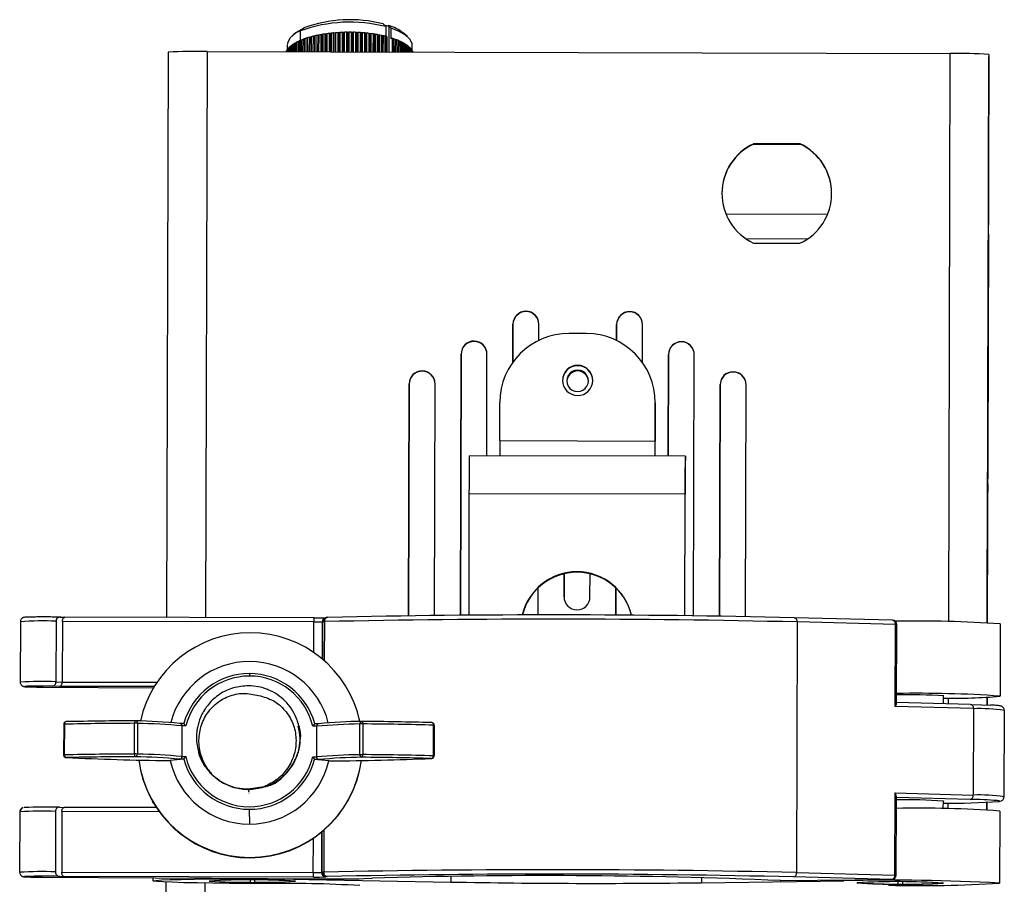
# Model space of a CAD drawing. Header units: millimetres. Extents: x -134 to 67, y -319 to 41.
# Tile 8 of 8: x -97 to 17, y -59 to 41. Entities that reach past the tile are written whole.
import ezdxf

# ---------------------------------------------------------------- set-up
doc = ezdxf.new("R2010")
doc.units = ezdxf.units.MM

msp = doc.modelspace()

# ---------------------------------------------------------------- linework, layer by layer
at = {"color": 7, "linetype": 'Continuous', "lineweight": 25}
for p, q in [((-55.18, 40.22), (-55.1, 40.13)), ((-55.1, 40.13), (-54.87, 39.9)), ((-55.1, 40.12), (-54.47, 39.94)), ((-54.87, 39.9), (-54.87, 38.74)), ((-54.66, 39.99), (-54.55, 40.04)), ((-54.48, 36.97), (-54.47, 39.94)), ((-54.47, 39.94), (-54.46, 39.94)), ((-54.46, 39.94), (-54.46, 39.94)), ((-65.27, 39.2), (-65.73, 38.8)), ((-64.34, 39.76), (-64.74, 39.41)), ((-64.74, 38.29), (-64.74, 39.41)), ((-63.27, 36.99), (-63.26, 38.79)), ((-63.12, 38.78), (-63.26, 38.79)), ((-63.09, 38.83), (-63.12, 38.78)), ((-63.12, 38.78), (-63.12, 36.99)), ((-63.09, 38.83), (-63.1, 36.99)), ((-62.83, 36.99), (-62.82, 38.89)), ((-62.68, 38.88), (-62.82, 38.89)), ((-62.68, 38.88), (-62.69, 36.99)), ((-62.64, 38.93), (-62.68, 38.88)), ((-62.64, 38.93), (-62.65, 36.99)), ((-62.37, 36.99), (-62.37, 38.98)), ((-62.23, 38.96), (-62.37, 38.98)), ((-62.18, 39.01), (-62.23, 38.96)), ((-62.23, 38.96), (-62.23, 36.99)), ((-62.18, 39.01), (-62.18, 36.99)), ((-61.9, 36.99), (-61.89, 39.06)), ((-61.76, 39.04), (-61.89, 39.06)), ((-61.7, 39.08), (-61.76, 39.04)), ((-61.76, 39.04), (-61.76, 36.99)), ((-61.7, 39.08), (-61.7, 36.99)), ((-61.41, 36.98), (-61.41, 39.12)), ((-61.27, 39.1), (-61.41, 39.12)), ((-61.27, 39.1), (-61.28, 36.98)), ((-61.21, 39.14), (-61.27, 39.1)), ((-61.21, 39.14), (-61.21, 36.98)), ((-60.91, 36.98), (-60.91, 39.17)), ((-60.78, 39.15), (-60.91, 39.17)), ((-60.78, 39.15), (-60.79, 36.98)), ((-60.7, 39.19), (-60.78, 39.15)), ((-60.7, 39.19), (-60.71, 36.98)), ((-60.4, 36.98), (-60.4, 39.21)), ((-60.28, 39.18), (-60.4, 39.21)), ((-60.19, 39.23), (-60.28, 39.18)), ((-60.28, 39.18), (-60.28, 36.98)), ((-60.19, 39.23), (-60.2, 36.98)), ((-59.89, 36.98), (-59.88, 39.24)), ((-59.77, 39.2), (-59.88, 39.24)), ((-59.77, 39.2), (-59.78, 36.98)), ((-59.68, 39.25), (-59.77, 39.2)), ((-59.68, 39.25), (-59.68, 36.98)), ((-59.37, 36.98), (-59.37, 39.25)), ((-59.26, 39.21), (-59.37, 39.25)), ((-59.16, 39.25), (-59.26, 39.21)), ((-59.26, 39.21), (-59.26, 36.98)), ((-59.16, 39.25), (-59.16, 36.98)), ((-58.85, 36.98), (-58.85, 39.25)), ((-58.75, 39.21), (-58.85, 39.25)), ((-58.64, 39.25), (-58.75, 39.21)), ((-58.75, 39.21), (-58.75, 36.98)), ((-58.64, 39.25), (-58.64, 36.98)), ((-58.33, 36.98), (-58.33, 39.24)), ((-58.23, 39.2), (-58.33, 39.24)), ((-58.23, 39.2), (-58.24, 36.98)), ((-58.12, 39.23), (-58.23, 39.2)), ((-58.12, 39.23), (-58.13, 36.98)), ((-57.82, 36.97), (-57.81, 39.21)), ((-57.73, 39.17), (-57.81, 39.21)), ((-57.61, 39.2), (-57.73, 39.17)), ((-57.73, 39.17), (-57.73, 36.97)), ((-57.61, 39.2), (-57.61, 36.97)), ((-57.31, 36.97), (-57.3, 39.17)), ((-57.23, 39.13), (-57.3, 39.17)), ((-57.1, 39.15), (-57.23, 39.13)), ((-57.23, 39.13), (-57.23, 36.97)), ((-57.1, 39.15), (-57.11, 36.97)), ((-56.81, 36.97), (-56.8, 39.12)), ((-56.74, 39.07), (-56.8, 39.12)), ((-56.6, 39.1), (-56.74, 39.07)), ((-56.74, 39.07), (-56.74, 36.97)), ((-56.6, 39.1), (-56.61, 36.97)), ((-56.32, 36.97), (-56.31, 39.06)), ((-56.26, 39.01), (-56.31, 39.06)), ((-56.12, 39.03), (-56.26, 39.01)), ((-56.26, 39.01), (-56.26, 36.97)), ((-56.12, 39.03), (-56.12, 36.97)), ((-55.84, 36.97), (-55.84, 38.98)), ((-55.79, 38.93), (-55.84, 38.98)), ((-55.65, 38.94), (-55.79, 38.93)), ((-55.79, 38.93), (-55.79, 36.97)), ((-55.65, 38.94), (-55.65, 36.97)), ((-55.38, 36.97), (-55.38, 38.89)), ((-55.34, 38.84), (-55.38, 38.89)), ((-55.19, 38.85), (-55.34, 38.84)), ((-55.34, 38.84), (-55.34, 36.97)), ((-55.19, 38.85), (-55.2, 36.97)), ((-54.94, 36.97), (-54.93, 38.79)), ((-54.91, 38.74), (-54.93, 38.79)), ((-54.25, 38.5), (-54.24, 39.71)), ((-52.38, 38.77), (-52.84, 39.16)), ((-66.31, 37.77), (-66.31, 37.19)), ((-65.8, 37.66), (-65.89, 37.65)), ((-65.89, 37), (-65.89, 37.65)), ((-65.8, 37.72), (-65.8, 37)), ((-65.56, 37.83), (-65.66, 37.82)), ((-65.66, 37), (-65.66, 37.82)), ((-65.56, 37.88), (-65.56, 37)), ((-65.41, 37), (-65.4, 37.98)), ((-65.29, 37.99), (-65.4, 37.98)), ((-65.29, 38.05), (-65.29, 37)), ((-64.99, 38.15), (-65.12, 38.14)), ((-65.12, 36.99), (-65.12, 38.14)), ((-64.99, 38.2), (-64.99, 36.99)), ((-64.8, 36.99), (-64.8, 38.29)), ((-64.66, 38.29), (-64.8, 38.29)), ((-64.66, 38.35), (-64.67, 36.99)), ((-64.46, 36.99), (-64.45, 38.43)), ((-64.31, 38.43), (-64.45, 38.43)), ((-64.31, 38.48), (-64.31, 36.99)), ((-64.08, 36.99), (-64.08, 38.56)), ((-63.93, 38.56), (-64.08, 38.56)), ((-63.93, 38.56), (-63.94, 36.99)), ((-63.92, 38.61), (-63.93, 36.99)), ((-63.92, 38.61), (-63.93, 38.56)), ((-63.69, 36.99), (-63.68, 38.68)), ((-63.54, 38.67), (-63.68, 38.68)), ((-63.52, 38.73), (-63.54, 38.67)), ((-63.54, 38.67), (-63.54, 36.99)), ((-63.52, 38.73), (-63.52, 36.99)), ((-54.91, 38.74), (-54.91, 36.97)), ((-54.76, 38.74), (-54.91, 38.74)), ((-54.76, 38.74), (-54.77, 36.97)), ((-54.75, 38.74), (-54.76, 38.74)), ((-54.75, 36.97), (-54.75, 38.74)), ((-54.12, 38.56), (-54.25, 38.5)), ((-54.12, 38.56), (-54.13, 36.96)), ((-54.11, 38.56), (-54.12, 38.56)), ((-54.11, 36.96), (-54.11, 38.56)), ((-54.1, 38.5), (-54.11, 38.56)), ((-54.1, 38.5), (-54.11, 36.96)), ((-53.96, 38.5), (-54.1, 38.5)), ((-53.96, 38.5), (-53.96, 36.96)), ((-53.74, 36.96), (-53.73, 38.42)), ((-53.59, 38.37), (-53.73, 38.37)), ((-53.59, 38.37), (-53.59, 36.96)), ((-53.39, 36.96), (-53.38, 38.28)), ((-53.25, 38.22), (-53.38, 38.23)), ((-53.25, 38.22), (-53.25, 36.96)), ((-53.06, 36.96), (-53.06, 38.13)), ((-52.94, 38.07), (-53.06, 38.08)), ((-52.94, 38.07), (-52.94, 36.96)), ((-52.77, 36.96), (-52.77, 37.98)), ((-52.66, 37.91), (-52.77, 37.92)), ((-52.66, 37.91), (-52.66, 36.96)), ((-52.51, 36.96), (-52.51, 37.81)), ((-52.41, 37.75), (-52.51, 37.76)), ((-52.41, 37.75), (-52.41, 36.96)), ((-52.28, 36.96), (-52.28, 37.64)), ((-51.81, 37.15), (-51.81, 37.73)), ((-80.07, 36.93), (-80.25, -28.46)), ((-75.57, 37.02), (-75.75, -28.47)), ((-75.57, 37.02), (10.43, 36.79)), ((-66.42, 37), (-66.42, 37)), ((-66.32, 37.12), (-66.36, 37.11)), ((-66.36, 37), (-66.36, 37.11)), ((-66.32, 37.18), (-66.32, 37)), ((-66.18, 37.3), (-66.24, 37.29)), ((-66.24, 37), (-66.24, 37.29)), ((-66.18, 37.37), (-66.18, 37)), ((-66.01, 37.48), (-66.08, 37.47)), ((-66.08, 37), (-66.08, 37.47)), ((-66.01, 37.54), (-66.01, 37)), ((-52.19, 37.57), (-52.28, 37.58)), ((-52.19, 37.57), (-52.19, 36.96)), ((-52.08, 36.96), (-52.08, 37.47)), ((-52.01, 37.4), (-52.08, 37.41)), ((-52.01, 37.4), (-52.01, 36.96)), ((-51.92, 36.96), (-51.91, 37.29)), ((-51.86, 37.21), (-51.92, 37.23)), ((-51.86, 37.21), (-51.86, 36.96)), ((-51.79, 36.96), (-51.79, 37.1)), ((-51.74, 37.03), (-51.79, 37.04)), ((-51.74, 37.03), (-51.74, 36.96)), ((10.43, 36.79), (10.25, -28.96)), ((14.93, 36.67), (14.75, -29.07)), ((14.93, 36.67), (14.93, 36.39)), ((14.89, 19.56), (14.93, 35.84)), ((14.93, 35.84), (14.93, 36.24)), ((-6.9, 26.34), (-12.29, 26.35)), ((-12.29, 26.32), (-12.29, 26.35)), ((-12.29, 26.32), (-6.9, 26.3)), ((-6.9, 26.3), (-6.9, 26.34)), ((-15.51, 18.25), (-3.72, 18.22)), ((-13.23, 15.38), (-6.02, 15.36)), ((-12.32, 14.86), (-6.93, 14.84)), ((14.88, 15.27), (14.75, -29.07)), ((14.81, -8.45), (14.87, 14.36)), ((14.87, 14.29), (14.81, -8.52)), ((14.86, 8.19), (14.87, 14.43)), ((14.87, 14.36), (14.86, 8.12)), ((-38.65, 6.93), (-38.65, 6.97)), ((-26.65, 6.9), (-26.65, 6.93)), ((-40.15, 5.47), (-40.16, 1.08)), ((-40.16, 1.08), (-40.15, 5.44)), ((-40.15, 5.44), (-40.15, 5.47)), ((-37.16, 3.6), (-37.15, 5.46)), ((-37.15, 5.43), (-37.15, 5.46)), ((-28.15, 5.44), (-28.16, 3.58)), ((-28.16, 3.58), (-28.15, 5.4)), ((-28.15, 5.4), (-28.15, 5.44)), ((-25.16, 1.04), (-25.15, 5.43)), ((-25.15, 5.39), (-25.15, 5.43)), ((-44.66, 3.48), (-44.66, 3.52)), ((-31.66, 4.4), (-33.66, 4.4)), ((-20.66, 3.42), (-20.66, 3.45)), ((-46.16, 2.02), (-46.24, -28.2)), ((-46.24, -28.2), (-46.16, 1.99)), ((-46.16, 1.99), (-46.16, 2.02)), ((-43.19, -9.75), (-43.16, 2.02)), ((-43.16, 1.98), (-43.16, 2.02)), ((-22.16, 1.96), (-22.19, -9.81)), ((-22.19, -9.81), (-22.16, 1.92)), ((-22.16, 1.92), (-22.16, 1.96)), ((-19.24, -28.27), (-19.16, 1.95)), ((-19.16, 1.91), (-19.16, 1.95)), ((14.84, 2.12), (14.76, -24.87)), ((14.76, -25.08), (14.84, 1.91)), ((14.84, 1.84), (14.76, -25.15)), ((14.77, -24.8), (14.84, 2.19)), ((14.81, -8.73), (14.84, 1.77)), ((14.84, 1.7), (14.81, -8.8)), ((-50.67, 0.04), (-50.67, 0.07)), ((-32.67, 0.06), (-32.67, 0.17)), ((-14.67, -0.06), (-14.67, -0.03)), ((-52.17, -1.42), (-52.24, -28.26)), ((-52.24, -28.26), (-52.17, -1.46)), ((-52.17, -1.46), (-52.17, -1.42)), ((-49.24, -28.23), (-49.17, -1.43)), ((-49.17, -1.47), (-49.17, -1.43)), ((-16.17, -1.52), (-16.24, -28.31)), ((-16.24, -28.31), (-16.17, -1.56)), ((-16.17, -1.56), (-16.17, -1.52)), ((-13.24, -28.36), (-13.17, -1.53)), ((-13.17, -1.56), (-13.17, -1.53)), ((-41.69, -8), (-41.68, -3.58)), ((-23.68, -3.62), (-23.69, -8.05)), ((-23.69, -8.11), (-23.68, -3.68)), ((-23.68, -3.68), (-23.68, -3.62)), ((-41.69, -8), (-23.69, -8.05)), ((-20.19, -9.81), (-45.19, -9.74)), ((-20.2, -12.38), (-20.19, -9.88)), ((-20.19, -9.81), (-20.19, -9.88)), ((-20.2, -12.31), (-20.2, -12.38)), ((-45.24, -28.2), (-45.21, -14.14)), ((-20.21, -14.21), (-45.21, -14.14)), ((-20.24, -28.26), (-20.21, -14.21)), ((-20.24, -28.26), (-20.21, -14.26)), ((14.75, -29.07), (14.79, -14.45)), ((14.79, -14.52), (14.75, -29.07)), ((14.75, -29.07), (14.79, -14.73)), ((14.79, -14.8), (14.75, -29.07)), ((-34.23, -23.4), (-34.24, -26.07)), ((-34.24, -26.07), (-34.23, -23.4)), ((-31.24, -26.08), (-31.23, -23.41)), ((-37.24, -28.17), (-37.24, -25.02)), ((-28.24, -25.05), (-28.24, -28.19)), ((-28.24, -28.19), (-28.24, -25.05)), ((-92.56, -28.42), (-92.04, -28.44)), ((-63.18, -28.5), (-92.05, -28.44)), ((-61.79, -28.46), (-61.86, -28.48)), ((-7.59, -28.48), (-7.58, -28.48)), ((3.79, -28.78), (-7.58, -28.48)), ((-97.18, -28.95), (-97.2, -35.95)), ((-93.04, -28.9), (-93.06, -35.89)), ((-92.31, -28.93), (-92.33, -35.93)), ((-63.19, -28.98), (-92.31, -28.93)), ((-63.2, -32.52), (-63.19, -28.98)), ((-63.18, -28.5), (-63.18, -28.5)), ((-62.23, -28.97), (-62.24, -33.25)), ((-62.16, -28.95), (-62.23, -28.97)), ((-62.17, -33.31), (-62.16, -28.95)), ((-61.97, -28.93), (-61.99, -33.47)), ((-7.24, -28.98), (-7.32, -57.97)), ((4.13, -29.27), (-7.24, -28.98)), ((4.11, -38.77), (4.13, -29.27)), ((4.26, -38.43), (4.28, -29.28)), ((16.25, -29.21), (16.23, -37.56)), ((-92.62, -36.44), (-93.41, -36.4)), ((-93.06, -35.89), (-92.33, -35.93)), ((-81.68, -36.46), (-92.62, -36.44)), ((-92.33, -35.93), (-81.36, -35.95)), ((-94.55, -36.51), (-81.76, -36.59)), ((-94.54, -36.51), (-94.55, -36.51)), ((-94.54, -36.51), (-81.76, -36.59)), ((-81.77, -36.59), (-81.77, -36.6)), ((9.66, -37.52), (9.66, -38.43)), ((9.66, -37.56), (9.73, -37.54)), ((12.82, -38.51), (4.26, -38.29)), ((10.23, -37.78), (10.23, -38.44)), ((14.73, -37.69), (14.73, -38.57)), ((14.73, -38.57), (14.73, -37.69)), ((14.73, -37.69), (14.73, -38.57)), ((14.73, -38.57), (14.73, -37.69)), ((14.73, -37.69), (14.73, -38.57)), ((14.73, -37.69), (14.73, -38.57)), ((14.73, -38.57), (14.73, -37.69)), ((14.73, -37.69), (14.73, -38.57)), ((14.73, -38.57), (14.73, -37.69)), ((14.73, -37.69), (14.73, -38.57)), ((13.16, -39), (4.11, -38.77)), ((13.16, -39), (13.13, -49)), ((16.7, -49.21), (16.73, -39.21)), ((-92.16, -40.81), (-92.17, -44.36)), ((-92.08, -40.8), (-92.09, -44.35)), ((-83.96, -44.26), (-83.95, -40.71)), ((-83.62, -40.71), (-83.63, -44.26)), ((-78.27, -40.71), (-78.73, -40.71)), ((-78.48, -41), (-78.49, -44.55)), ((-78.03, -41), (-78.48, -41)), ((-64.94, -40.99), (-64.95, -40.99)), ((-64.93, -41.03), (-64.94, -41.03)), ((-62.58, -40.75), (-63.09, -40.75)), ((-57.92, -40.29), (-57.93, -40.24)), ((-57.87, -40.49), (-57.92, -40.29)), ((-57.88, -44.33), (-57.87, -40.78)), ((-57.64, -40.48), (-57.63, -40.48)), ((-57.54, -40.78), (-57.55, -44.32)), ((-49.36, -44.46), (-49.35, -40.92)), ((-49.27, -40.92), (-49.28, -44.47)), ((-64.92, -41.07), (-64.93, -41.07)), ((-64.92, -41.11), (-64.92, -41.11)), ((-64.91, -41.15), (-64.91, -41.15)), ((-64.9, -41.19), (-64.9, -41.18)), ((-64.89, -41.23), (-64.89, -41.22)), ((-64.88, -41.27), (-64.88, -41.26)), ((-64.87, -41.31), (-64.87, -41.3)), ((-64.86, -41.35), (-64.86, -41.34)), ((-64.85, -41.39), (-64.85, -41.38)), ((-62.88, -41.04), (-63.33, -41.04)), ((-62.88, -41.04), (-62.89, -44.59)), ((-76.63, -43.72), (-76.63, -43.72)), ((-76.62, -43.76), (-76.62, -43.76)), ((-76.61, -43.8), (-76.61, -43.8)), ((-76.6, -43.84), (-76.6, -43.84)), ((-76.59, -43.88), (-76.59, -43.88)), ((-76.58, -43.92), (-76.58, -43.92)), ((-76.57, -43.95), (-76.57, -43.96)), ((-76.57, -43.99), (-76.56, -44)), ((-76.56, -44.03), (-76.55, -44.04)), ((-76.55, -44.07), (-76.54, -44.08)), ((-76.54, -44.11), (-76.54, -44.12)), ((-76.53, -44.15), (-76.53, -44.16)), ((-76.51, -43.74), (-76.34, -44.64)), ((-91.89, -44.66), (-91.87, -44.66)), ((-80.07, -45.01), (-79.84, -45.01)), ((-80.07, -45.01), (-79.84, -45.01)), ((-80.07, -45.01), (-80.07, -45.01)), ((-78.28, -44.86), (-79.83, -45.01)), ((-78.28, -44.86), (-78.74, -44.85)), ((-78.49, -44.55), (-78.04, -44.55)), ((-63.34, -44.59), (-62.89, -44.59)), ((-62.64, -44.9), (-63.1, -44.89)), ((-61.47, -45.05), (-63.1, -44.89)), ((-61.46, -45.06), (-61.24, -45.06)), ((-61.46, -45.06), (-61.24, -45.06)), ((-61.24, -45.06), (-61.24, -45.06)), ((-49.58, -44.77), (-49.56, -44.77)), ((-83.24, -46.2), (-83.23, -46.25)), ((-70.98, -48.34), (-70.8, -48.37)), ((-68.97, -48.05), (-70.81, -48.34)), ((-70.81, -48.34), (-70.81, -48.34)), ((-70.8, -48.37), (-70.8, -48.38)), ((-70.79, -48.41), (-70.79, -48.42)), ((-70.78, -48.45), (-70.78, -48.46)), ((-70.77, -48.49), (-70.77, -48.5)), ((-70.76, -48.53), (-70.76, -48.54)), ((-70.75, -48.57), (-70.75, -48.58)), ((-70.74, -48.61), (-70.74, -48.62)), ((-70.72, -48.69), (-70.72, -48.7)), ((-70.72, -48.73), (-70.71, -48.74)), ((-70.71, -48.77), (-70.7, -48.78)), ((4.05, -58.26), (4.08, -48.76)), ((4.08, -48.76), (13.13, -49)), ((4.2, -58.27), (4.23, -49.12)), ((12.78, -49.5), (4.23, -49.28)), ((9.63, -49.67), (9.62, -50.59)), ((9.63, -49.71), (9.68, -49.7)), ((9.68, -49.68), (9.68, -49.7)), ((10.2, -49.92), (10.19, -50.6)), ((14.7, -49.83), (14.69, -50.72)), ((14.7, -49.83), (14.69, -50.72)), ((14.69, -50.72), (14.7, -49.83)), ((14.7, -49.83), (14.69, -50.72)), ((14.69, -50.72), (14.7, -49.83)), ((14.7, -49.83), (14.69, -50.72)), ((14.69, -50.72), (14.7, -49.83)), ((14.7, -49.83), (14.69, -50.72)), ((14.69, -50.72), (14.7, -49.83)), ((14.7, -49.83), (14.69, -50.72)), ((-97.24, -50.94), (-97.26, -57.94)), ((-97.22, -50.94), (-97.24, -50.94)), ((-93.1, -50.89), (-93.12, -57.89)), ((-92.62, -50.41), (-92.1, -50.43)), ((-92.37, -50.92), (-92.39, -57.92)), ((-81.06, -50.94), (-92.37, -50.92)), ((-81.4, -50.45), (-92.11, -50.43)), ((-70.7, -50.65), (-70.67, -52.37)), ((16.19, -50.85), (16.17, -59.2)), ((-62.3, -53.29), (-62.31, -57.96)), ((-62.24, -57.94), (-62.23, -53.23)), ((-62.04, -53.07), (-62.05, -57.93)), ((-63.27, -57.98), (-63.26, -54.01)), ((-70.62, -56.22), (-70.61, -56.26)), ((-92.39, -57.92), (-63.27, -57.98)), ((-62.31, -57.96), (-62.24, -57.94)), ((-7.32, -57.97), (4.05, -58.26)), ((-94.61, -58.51), (-61.99, -58.7)), ((-94.61, -58.51), (-94.6, -58.51)), ((-94.6, -58.51), (-61.99, -58.7)), ((-92.64, -58.41), (-92.12, -58.43)), ((-63.26, -58.49), (-92.12, -58.43)), ((-81.83, -58.58), (-81.83, -58.93)), ((-80.33, -59.07), (-80.52, -128.02)), ((-75.83, -59.19), (-76.02, -127.93)), ((-75.26, -58.93), (-75.26, -58.95)), ((-70.59, -58.85), (-70.59, -59.08)), ((-70.59, -59.08), (-70.59, -59.08)), ((-70.07, -58.85), (-70.07, -59.08)), ((-70.07, -59.08), (-70.07, -59.08)), ((-65.4, -58.96), (-65.4, -58.98)), ((-63.78, -58.69), (-63.78, -58.76)), ((-63.78, -58.76), (-47.34, -59.07)), ((-61.99, -58.7), (-61.99, -58.7)), ((-61.74, -58.44), (-61.82, -58.46)), ((-57.39, -58.66), (-56.49, -58.62)), ((-57.37, -58.66), (-57.39, -58.66)), ((-57.37, -58.66), (-56.47, -58.62)), ((-56.47, -58.62), (-56.49, -58.62)), ((-47.34, -58.42), (-47.34, -59.07)), ((-18.32, -58.54), (-18.32, -59.15)), ((-18.32, -59.15), (-1.87, -58.93)), ((-9.23, -58.89), (-9.18, -58.9)), ((-9.18, -58.9), (3.7, -58.77)), ((-9.17, -58.9), (-9.18, -58.9)), ((-9.17, -58.9), (3.71, -58.77)), ((3.7, -58.77), (-7.68, -58.48)), ((-1.87, -58.82), (-1.87, -58.93)), ((-0.26, -59.14), (-0.26, -59.16)), ((3.71, -58.77), (3.7, -58.77)), ((4.41, -59.06), (4.41, -59.28)), ((4.93, -59.06), (4.93, -59.29)), ((9.6, -59.16), (9.6, -59.18)), ((4.41, -59.29), (4.41, -59.28)), ((4.93, -59.29), (4.93, -59.29))]:
    msp.add_line(p, q, dxfattribs=at)
at = {"color": 7, "linetype": 'Continuous', "lineweight": 25, "flags": 128}
for points in [[(-54.46, 39.94), (-54.51, 39.99), (-54.55, 40.04)], [(-54.24, 39.71), (-54.37, 39.84), (-54.46, 39.94)], [(-65.27, 39.2), (-65.2, 39.26), (-64.34, 39.76)], [(-51.81, 37.73), (-51.84, 37.96), (-52.09, 38.45), (-52.58, 38.92), (-53.31, 39.35), (-54.24, 39.71)], [(14.93, 36.24), (14.93, 36.27), (14.93, 36.3), (14.93, 36.33), (14.93, 36.35), (14.93, 36.36), (14.93, 36.38), (14.93, 36.39), (14.93, 36.39)], [(14.9, 25.38), (14.9, 25.55), (14.9, 26.07), (14.91, 26.89), (14.91, 27.91), (14.91, 29.01), (14.92, 30.04), (14.92, 30.9), (14.92, 31.47), (14.92, 31.68)], [(14.92, 31.68), (14.92, 31.52), (14.92, 30.99), (14.92, 30.17), (14.91, 29.15), (14.91, 28.06), (14.91, 27.02), (14.9, 26.17), (14.9, 25.6), (14.9, 25.38)], [(14.88, 15.27), (14.88, 15.95), (14.88, 16.63), (14.88, 17.27), (14.88, 17.87), (14.88, 18.41), (14.88, 18.88), (14.89, 19.27), (14.89, 19.56)], [(14.87, 14.43), (14.87, 15), (14.88, 15.48), (14.88, 15.79), (14.88, 15.89), (14.88, 15.76), (14.88, 15.43), (14.87, 14.93), (14.87, 14.36)], [(14.87, 14.36), (14.87, 14.93), (14.88, 15.41), (14.88, 15.72), (14.88, 15.82), (14.88, 15.7), (14.88, 15.36), (14.87, 14.86), (14.87, 14.29)], [(14.86, 8.12), (14.85, 7.55), (14.85, 7.07), (14.85, 6.75), (14.85, 6.65), (14.85, 6.78), (14.85, 7.12), (14.85, 7.61), (14.86, 8.19)], [(14.84, 1.33), (14.84, 1.49), (14.84, 2.02), (14.84, 2.84), (14.84, 3.86), (14.85, 4.95), (14.85, 5.99), (14.85, 6.84), (14.85, 7.41), (14.85, 7.63)], [(14.85, 7.63), (14.85, 7.46), (14.85, 6.94), (14.85, 6.12), (14.85, 5.1), (14.84, 4), (14.84, 2.97), (14.84, 2.11), (14.84, 1.54), (14.84, 1.33)], [(14.84, 2.19), (14.84, 2.76), (14.84, 3.24), (14.84, 3.55), (14.84, 3.65), (14.84, 3.53), (14.84, 3.19), (14.84, 2.7), (14.84, 2.12)], [(14.84, 1.91), (14.84, 2.48), (14.84, 2.96), (14.84, 3.27), (14.84, 3.37), (14.84, 3.25), (14.84, 2.91), (14.84, 2.42), (14.84, 1.84)], [(14.84, 1.77), (14.84, 2.34), (14.84, 2.82), (14.84, 3.13), (14.84, 3.23), (14.84, 3.11), (14.84, 2.77), (14.84, 2.28), (14.84, 1.7)], [(-41.69, -8), (-41.69, -8.39), (-41.69, -8.76), (-41.69, -9.1), (-41.69, -9.4), (-41.69, -9.64), (-41.69, -9.75)], [(-23.69, -9.8), (-23.69, -9.69), (-23.69, -9.45), (-23.69, -9.15), (-23.69, -8.81), (-23.69, -8.44), (-23.69, -8.05)], [(-23.69, -9.8), (-23.69, -8.98), (-23.69, -8.11)], [(14.81, -8.8), (14.81, -9.37), (14.81, -9.85), (14.81, -10.16), (14.8, -10.26), (14.81, -10.13), (14.81, -9.8), (14.81, -9.3), (14.81, -8.73)], [(14.81, -8.52), (14.81, -9.09), (14.81, -9.57), (14.81, -9.88), (14.81, -9.98), (14.81, -9.85), (14.81, -9.52), (14.81, -9.02), (14.81, -8.45)], [(-45.21, -14.14), (-45.2, -13.26), (-45.2, -12.42), (-45.2, -11.66), (-45.2, -10.99), (-45.2, -10.44), (-45.19, -10.05), (-45.19, -9.81), (-45.19, -9.74)], [(-20.19, -9.81), (-20.19, -9.88), (-20.19, -10.11), (-20.2, -10.51), (-20.2, -11.06), (-20.2, -11.72), (-20.2, -12.49), (-20.2, -13.33), (-20.21, -14.21)], [(-20.21, -14.26), (-20.21, -13.88), (-20.2, -13.5), (-20.2, -13.16), (-20.2, -12.86), (-20.2, -12.62), (-20.2, -12.45), (-20.2, -12.34), (-20.2, -12.31)], [(14.79, -14.45), (14.8, -13.87), (14.8, -13.4), (14.8, -13.08), (14.8, -12.98), (14.8, -13.11), (14.8, -13.44), (14.79, -13.94), (14.79, -14.52)], [(14.79, -14.73), (14.79, -14.15), (14.8, -13.68), (14.8, -13.36), (14.8, -13.26), (14.8, -13.39), (14.8, -13.72), (14.79, -14.22), (14.79, -14.8)], [(14.76, -24.87), (14.76, -25.44), (14.76, -25.92), (14.76, -26.24), (14.76, -26.34), (14.76, -26.21), (14.76, -25.87), (14.76, -25.38), (14.77, -24.8)], [(14.76, -25.15), (14.76, -25.72), (14.76, -26.2), (14.76, -26.52), (14.76, -26.62), (14.76, -26.49), (14.76, -26.15), (14.76, -25.66), (14.76, -25.08)], [(-96.46, -36.42), (-96.63, -36.43), (-96.65, -36.46), (-96.26, -36.48), (-95.51, -36.5), (-94.54, -36.51)], [(12.81, -38.51), (14.12, -38.55), (15.14, -38.59)], [(-83.86, -40.41), (-83.88, -40.42), (-83.89, -40.43), (-83.91, -40.46), (-83.92, -40.5), (-83.94, -40.54), (-83.95, -40.59), (-83.95, -40.65), (-83.95, -40.71)], [(-57.54, -40.78), (-57.54, -40.72), (-57.54, -40.66), (-57.55, -40.61), (-57.56, -40.56), (-57.58, -40.53), (-57.59, -40.5), (-57.61, -40.49), (-57.63, -40.48)], [(-83.96, -44.26), (-83.96, -44.31), (-83.96, -44.37), (-83.95, -44.42), (-83.94, -44.47), (-83.92, -44.51), (-83.91, -44.54), (-83.89, -44.55), (-83.87, -44.56)], [(16.15, -49.73), (16.19, -49.7), (16.1, -49.67), (15.91, -49.64)], [(-96.53, -58.42), (-96.7, -58.43), (-96.71, -58.45), (-96.31, -58.48), (-95.57, -58.49), (-94.6, -58.51)], [(-68.99, -59.24), (-71.01, -59.23), (-73, -59.22), (-74.92, -59.2), (-76.69, -59.17), (-78.26, -59.14), (-79.6, -59.1), (-80.64, -59.06), (-81.37, -59.01), (-81.76, -58.96), (-81.8, -58.92), (-81.49, -58.87), (-80.83, -58.83), (-79.85, -58.79), (-78.57, -58.76), (-77.05, -58.73), (-75.31, -58.71), (-73.43, -58.7), (-71.44, -58.7), (-69.43, -58.7), (-67.44, -58.71), (-65.54, -58.73), (-63.78, -58.76)]]:
    msp.add_lwpolyline(points, dxfattribs=at)
at = {"color": 7, "linetype": 'Continuous', "lineweight": 25}
for centre, radius, start, end in [((-59.02, 23.71), 16.71, 75.627, 110.0225), ((-59.02, 25.15), 15.55, 75.7124, 110.0224), ((-55.84, 35.42), 4.79, 51.3176, 74.453), ((-64.18, 37.3), 2.18, 104.7282, 167.4113), ((-60.36, 26.99), 12.16, 103.8085, 105.041), ((-60.02, 25.56), 13.63, 101.8716, 103.014), ((-59.74, 24.17), 15.04, 100.0619, 101.1313), ((-59.52, 22.86), 16.37, 98.3544, 99.3654), ((-59.35, 21.68), 17.56, 96.7282, 97.6928), ((-59.23, 20.66), 18.59, 95.1652, 96.094), ((-59.16, 19.84), 19.41, 93.6495, 94.5517), ((-59.13, 19.24), 20.01, 92.1669, 93.051), ((-59.11, 18.88), 20.37, 90.7042, 91.5779), ((-59.11, 18.78), 20.47, 89.2488, 90.1196), ((-59.11, 18.94), 20.31, 87.7884, 88.6637), ((-59.09, 19.35), 19.9, 86.3104, 87.1978), ((-59.05, 20), 19.25, 84.8018, 85.7091), ((-58.96, 20.87), 18.38, 83.2486, 84.1844), ((-58.83, 21.93), 17.31, 81.6352, 82.609), ((-58.64, 23.14), 16.09, 79.9441, 80.9667), ((-58.4, 24.46), 14.74, 78.1548, 79.2388), ((-58.1, 25.86), 13.31, 76.2432, 77.4036), ((-64.17, 35.57), 2.7, 129.5462, 132.9114), ((-63.71, 34.99), 3.44, 124.6092, 127.4704), ((-63.21, 34.25), 4.33, 120.3851, 122.8379), ((-62.7, 33.34), 5.37, 116.7339, 118.8588), ((-62.18, 32.28), 6.55, 113.5418, 115.4038), ((-61.68, 31.09), 7.84, 110.7179, 112.369), ((-61.2, 29.79), 9.23, 108.1905, 109.6716), ((-60.76, 28.41), 10.68, 105.9026, 107.2463), ((-56.87, 30.07), 8.92, 69.4512, 70.9664), ((-56.37, 31.35), 7.55, 66.6864, 68.3796), ((-55.86, 32.51), 6.28, 63.5677, 65.4822), ((-55.33, 33.53), 5.13, 60.0081, 62.1984), ((-54.82, 34.4), 4.12, 55.8984, 58.4328), ((-54.32, 35.1), 3.26, 51.1036, 54.0662), ((-76.82, -11.28), 48.32, 88.5096, 93.849), ((-65.21, 36.45), 1.32, 150.2872, 155.6997), ((-64.94, 36.28), 1.65, 142.226, 146.8995), ((-64.58, 36), 2.1, 135.3604, 139.3336), ((-53.87, 35.65), 2.55, 45.4636, 48.9525), ((-53.47, 36.04), 1.99, 38.8046, 42.9237), ((-53.13, 36.3), 1.57, 30.9731, 35.8074), ((-52.87, 36.44), 1.27, 21.9062, 27.4749), ((11.43, -11.52), 48.32, 85.837, 91.1764), ((-9.61, 20.6), 6.35, 114.9384, 244.7476), ((-9.61, 20.56), 6.35, 114.9401, 179.8473), ((-9.61, 20.6), 6.35, 294.9384, 64.7476), ((-9.61, 20.56), 6.35, 359.8537, 64.7465), ((-38.65, 5.47), 1.5, 89.8352, 179.8352), ((-38.65, 5.43), 1.5, 89.8352, 179.8352), ((-38.65, 5.47), 1.5, 359.8508, 89.8508), ((-38.65, 5.43), 1.5, 359.8508, 89.8508), ((-26.65, 5.43), 1.5, 89.8352, 179.8352), ((-26.65, 5.4), 1.5, 89.8352, 179.8352), ((-26.65, 5.43), 1.5, 359.8508, 89.8508), ((-26.65, 5.4), 1.5, 359.8508, 89.8508), ((-44.66, 2.02), 1.5, 89.8352, 179.8352), ((-44.66, 1.98), 1.5, 89.8352, 179.8352), ((-44.66, 2.02), 1.5, 359.8508, 89.8508), ((-44.66, 1.98), 1.5, 359.8508, 89.8508), ((-33.68, -3.6), 8, 89.8352, 179.8352), ((-31.68, -3.6), 8, 359.8508, 89.8508), ((-20.66, 1.95), 1.5, 89.8352, 179.8352), ((-20.66, 1.95), 1.5, 359.8508, 89.8508), ((-20.66, 1.92), 1.5, 89.8352, 179.8352), ((-20.66, 1.92), 1.5, 359.8508, 89.8508), ((-50.67, -1.43), 1.5, 89.8352, 179.8352), ((-50.67, -1.46), 1.5, 89.8352, 179.8352), ((-50.67, -1.43), 1.5, 359.8508, 89.8508), ((-50.67, -1.46), 1.5, 359.8508, 89.8508), ((-32.67, -1.03), 1.75, 359.8556, 179.8305), ((-32.67, -1.08), 1.75, 359.8556, 179.8305), ((-32.67, -1.08), 1.25, 89.8305, 269.8555), ((-32.67, -1.19), 1.25, 89.8354, 177.4357), ((-32.67, -1.08), 1.25, 269.8305, 89.8555), ((-32.67, -1.19), 1.25, 2.2659, 89.8506), ((-32.67, -1.03), 1.75, 179.8556, 359.8305), ((-14.67, -1.53), 1.5, 89.8352, 179.8352), ((-14.67, -1.56), 1.5, 89.8352, 179.8352), ((-14.67, -1.53), 1.5, 359.8508, 89.8508), ((-14.67, -1.56), 1.5, 359.8508, 89.8508), ((-32.75, -29.67), 6.5, 13.0158, 166.6792), ((-32.75, -29.73), 6.5, 13.5449, 166.15), ((-32.74, -26.08), 1.5, 179.8556, 359.8305), ((-62.87, -1.35), 27.15, 269.3659, 272.1906), ((-61.73, -28.97), 0.498, 104.8599, 179.9239), ((-61.66, -28.95), 0.498, 104.1953, 179.9245), ((-61.53, -28.89), 0.451, 95.3523, 185.3922), ((-35.5, -1223.94), 1195.78, 88.66288, 91.24927), ((-7.68, -28.91), 0.439, 351.5436, 77.4389), ((-94.59, -69), 40.14, 87.7862, 93.6941), ((-59.77, -28.87), 3.43, 173.76, 181.9282), ((-62.95, -16.54), 12.44, 268.8965, 273.3257), ((-61.97, -30.52), 1.58, 90.1021, 96.7807), ((-35.54, -1236.82), 1208.17, 88.65819, 91.25396), ((3.78, -29.28), 0.5, 359.843, 88.5241), ((3.7, -29.21), 0.439, 351.5436, 77.4389), ((7.02, -156.48), 127.61, 85.8527, 91.3041), ((4.16, -30.04), 0.775, 81.1362, 92.1624), ((-70.58, -43.23), 13, 89.8457, 167.6024), ((-70.58, -43.22), 13, 12.1346, 89.8575), ((-70.65, -42.96), 9.41, 14.1962, 165.5558), ((-70.68, -42.8), 7.85, 89.8471, 164.5741), ((-70.68, -42.8), 7.56, 89.8468, 166.2583), ((-50.8, -35.23), 19.86, 179.1717, 179.9988), ((-70.68, -42.8), 7.85, 15.1129, 89.8567), ((-70.68, -42.79), 7.56, 13.4283, 89.857), ((-94.61, -76.01), 40.15, 87.7871, 93.6928), ((-94.46, -101.69), 65.3, 89.0769, 91.7516), ((6.8, -174.43), 137.2, 86.0592, 91.0616), ((5.51, -99.23), 61.84, 86.091, 91.1636), ((10.98, 19.75), 57.55, 268.6809, 275.2303), ((12.72, -38.94), 0.439, 351.5436, 77.4389), ((13.76, -59.19), 20.19, 81.5695, 91.729), ((-91.86, -40.81), 0.3, 91.2362, 179.843), ((-92.09, -41.31), 0.505, 88.4445, 97.9364), ((-91.82, -40.77), 0.262, 99.2447, 187.9022), ((-81.94, -547.41), 506.71, 90.2282, 91.147), ((-81.87, -539.52), 499.11, 90.2282, 91.147), ((-83.88, -50.45), 9.75, 88.4203, 90.4052), ((-83.86, -40.71), 0.3, 87.9986, 89.843), ((-83.88, -40.68), 0.271, 354.2309, 84.2482), ((-85.48, -114.18), 73.78, 84.7461, 88.739), ((-85.37, -117.7), 77.01, 84.8633, 88.6921), ((-56.66, -111.79), 71.02, 90.9809, 95.0264), ((-56.52, -108.44), 67.97, 90.9295, 95.152), ((-57.6, -40.75), 0.273, 97.6586, 185.0928), ((-57.66, -50.41), 9.63, 89.2893, 91.2902), ((-57.63, -40.78), 0.3, 89.4151, 91.7312), ((-62.32, -550.18), 509.72, 88.5661, 89.472), ((-62.3, -558.24), 517.49, 88.5661, 89.472), ((-49.61, -40.88), 0.261, 351.5777, 80.0693), ((-49.57, -40.92), 0.3, 359.843, 88.4804), ((-49.34, -41.47), 0.557, 82.1738, 91.0274), ((-92.1, -44.86), 0.505, 88.4445, 97.9364), ((-91.87, -44.36), 0.3, 179.843, 266.7576), ((-91.87, -44.36), 0.3, 193.2535, 269.8581), ((-81.94, -550.96), 506.71, 90.2282, 91.147), ((-91.81, -44.39), 0.276, 172.5365, 257.9318), ((-83.89, -54), 9.75, 88.4203, 90.4052), ((-83.91, -44.28), 0.281, 277.4761, 4.9513), ((-85.38, -121.25), 77.01, 84.8633, 88.6921), ((-56.67, -115.34), 71.02, 90.9809, 95.0264), ((-57.67, -53.96), 9.63, 89.2893, 91.2902), ((-57.6, -44.35), 0.282, 174.9032, 262.4984), ((-57.88, -44.39), 0.342, 315.3541, 11.1068), ((-62.31, -561.79), 517.49, 88.5661, 89.472), ((-81.88, -543.67), 499.11, 90.2282, 91.147), ((-75.89, 296.35), 341.39, 267.3161, 269.2986), ((-85.49, -118.33), 73.78, 84.7461, 88.739), ((-70.59, -43.22), 13, 187.6076, 269.8578), ((-70.65, -42.96), 9.41, 192.5854, 269.8571), ((-70.68, -42.8), 7.85, 195.1129, 269.8567), ((-70.68, -42.79), 7.56, 193.4385, 346.2624), ((-70.68, -42.8), 7.85, 269.8471, 344.5741), ((-70.65, -42.95), 9.42, 269.8467, 347.101), ((-70.58, -43.22), 13, 269.8453, 352.0915), ((-70.57, -43.26), 13, 269.8452, 352.3006), ((-56.54, -112.59), 67.97, 90.9295, 95.152), ((-63.5, 282.95), 328.01, 270.3951, 272.432), ((-62.34, -554.33), 509.72, 88.5661, 89.472), ((-49.64, -44.5), 0.275, 282.164, 7.332), ((-49.58, -44.47), 0.3, 273.0248, 359.843), ((-49.35, -45.02), 0.557, 82.1738, 91.0274), ((-70.58, -43.27), 13, 193.2541, 269.8574), ((-70.79, -42.34), 6, 224.4811, 269.8526), ((-70.79, -42.33), 6, 269.8505, 287.69), ((12.67, -49.06), 0.458, 282.7841, 7.5997), ((13.74, -69.17), 20.18, 81.5656, 91.7315), ((-81.42, -49.59), 0.5, 196.7186, 238.4111), ((5.21, -116.67), 67.12, 86.1879, 90.8446), ((10.52, 27.18), 77.12, 269.3383, 274.1912), ((12.17, -98.2), 48.7, 85.6019, 89.2907), ((-96.73, -50.94), 0.498, 110.7337, 179.9422), ((-94.52, -106.82), 55.95, 88.5452, 92.7707), ((-94.3, -105.02), 54.63, 88.2358, 92.5473), ((7.03, -177.01), 126.49, 85.8474, 91.2734), ((-94.67, -98.01), 40.15, 87.7874, 93.6923), ((-59.37, -58.11), 3.91, 178.0437, 185.5503), ((-63.03, -45.54), 12.44, 268.8965, 273.3257), ((-61.81, -57.96), 0.5, 179.762, 269.6048), ((-62.05, -59.51), 1.58, 90.1021, 96.7807), ((-61.74, -57.94), 0.5, 179.762, 269.6048), ((-61.59, -57.97), 0.469, 174.7919, 262.3083), ((-35.62, -1270.19), 1212.55, 88.66288, 91.24927), ((-7.78, -58.03), 0.458, 282.7841, 7.5997), ((-94.42, -126.92), 68.53, 88.5133, 91.7713), ((-70.55, -140.59), 81.78, 86.3378, 93.3482), ((-70.11, 22.66), 81.78, 266.3378, 273.3482), ((-70.55, -139.45), 80.64, 86.3378, 93.3482), ((-71.58, -9.85), 49.24, 265.7148, 271.155), ((-70.55, -138.96), 80.15, 86.3378, 93.3482), ((-71.57, -10.15), 48.94, 265.7148, 271.155), ((-68.81, -9.86), 49.24, 268.531, 273.9713), ((-68.82, -10.16), 48.94, 268.531, 273.9713), ((-66.65, -208.09), 148.87, 86.6178, 90.8998), ((-62.9, -39.83), 18.66, 268.8965, 273.3257), ((-60.78, 60.99), 119.7, 269.4222, 271.6217), ((-61.65, -59.23), 0.792, 90.1021, 96.7807), ((-35.58, -1249.6), 1191.45, 88.65819, 91.25396), ((-36.62, -711.77), 653.45, 87.59351, 91.74266), ((-30.17, 913.12), 972.34, 268.98797, 270.69804), ((-9.18, -58.4), 0.5, 264.175, 270.5701), ((3.95, -272.68), 213.83, 86.7242, 91.5609), ((4.45, -140.8), 81.78, 86.3378, 93.3482), ((4.89, 22.46), 81.78, 266.3378, 273.3482), ((4.45, -139.66), 80.64, 86.3378, 93.3482), ((3.42, -10.06), 49.24, 265.7148, 271.155), ((4.45, -139.17), 80.15, 86.3378, 93.3482), ((3.43, -10.36), 48.94, 265.7148, 271.155), ((7.09, 88.7), 148.18, 268.5489, 273.5151), ((3.6, -58.32), 0.458, 282.7841, 7.5997), ((3.7, -58.27), 0.5, 270.5701, 359.843), ((4.08, -59.04), 0.775, 81.1362, 92.1624), ((6.19, -10.07), 49.24, 268.531, 273.9713), ((6.18, -10.36), 48.94, 268.531, 273.9713)]:
    msp.add_arc(centre, radius, start, end, dxfattribs=at)
for points, knots in [([(-95.66, -28.41), (-95.82, -28.41), (-96.23, -28.42), (-96.55, -28.43), (-96.69, -28.44), (-96.79, -28.46), (-96.89, -28.49), (-96.99, -28.55), (-97.1, -28.66), (-97.17, -28.8), (-97.17, -28.91), (-97.17, -28.95)], [0, 0, 0, 0, 0.213981, 0.529888, 0.694602, 0.759535, 0.794607, 0.839631, 0.893942, 0.955405, 1, 1, 1, 1]), ([(-92.5, -28.42), (-92.62, -28.42), (-92.98, -28.41), (-93.7, -28.4), (-94.6, -28.4), (-95.3, -28.4), (-95.59, -28.41), (-95.66, -28.41)], [0, 0, 0, 0, 0.134786, 0.39531, 0.656175, 0.917034, 1, 1, 1, 1]), ([(-92.56, -28.42), (-92.65, -28.42), (-92.78, -28.42), (-92.92, -28.54), (-92.98, -28.62), (-93.02, -28.72), (-93.04, -28.82), (-93.04, -28.87), (-93.04, -28.9)], [0, 0, 0, 0, 0.4980823, 0.6307578, 0.7490538, 0.8747241, 0.9385882, 1, 1, 1, 1]), ([(-92.31, -28.93), (-92.31, -28.88), (-92.31, -28.78), (-92.27, -28.65), (-92.21, -28.53), (-92.13, -28.45), (-92.07, -28.44), (-92.04, -28.44)], [0, 0, 0, 0, 0.166884, 0.350031, 0.545339, 0.779004, 1, 1, 1, 1]), ([(-61.58, -28.44), (-61.62, -28.44), (-61.66, -28.45), (-61.73, -28.45), (-61.76, -28.46), (-61.78, -28.46), (-61.79, -28.46)], [0, 0, 0, 0, 0.618715, 0.787898, 0.960041, 1, 1, 1, 1]), ([(-97.19, -35.94), (-97.19, -35.97), (-97.2, -36.05), (-97.15, -36.17), (-97.07, -36.29), (-96.98, -36.37), (-96.89, -36.41), (-96.83, -36.43), (-96.78, -36.45), (-96.71, -36.46), (-96.62, -36.47), (-96.47, -36.47), (-96.39, -36.48)], [0, 0, 0, 0, 0.041187, 0.139495, 0.218893, 0.286736, 0.344435, 0.392426, 0.442447, 0.52202, 0.735961, 1, 1, 1, 1]), ([(-93.41, -36.4), (-93.36, -36.39), (-93.28, -36.38), (-93.18, -36.28), (-93.12, -36.18), (-93.09, -36.09), (-93.06, -35.99), (-93.06, -35.93), (-93.06, -35.89)], [0, 0, 0, 0, 0.2656, 0.499237, 0.627658, 0.753629, 0.877569, 1, 1, 1, 1]), ([(-92.62, -36.44), (-92.58, -36.43), (-92.5, -36.41), (-92.4, -36.27), (-92.34, -36.1), (-92.34, -35.98), (-92.33, -35.93)], [0, 0, 0, 0, 0.289453, 0.587921, 0.8058407, 1, 1, 1, 1]), ([(-70.77, -36.35), (-71.36, -36.4), (-72.53, -36.5), (-74.15, -37.28), (-75.43, -38.42), (-76.06, -39.42), (-76.46, -40.33), (-76.64, -40.94), (-76.73, -41.52), (-76.82, -42.27), (-76.78, -43.38), (-76.41, -44.5), (-75.9, -45.55), (-75.45, -46.09), (-75.07, -46.54)], [0, 0, 0, 0, 0.124945, 0.249854, 0.374691, 0.48596, 0.499552, 0.587656, 0.620174, 0.624603, 0.749468, 0.852503, 0.874589, 1, 1, 1, 1]), ([(-68.86, -47.99), (-68.74, -47.97), (-68.28, -47.9), (-67.83, -47.6), (-67.18, -47.18), (-66.31, -46.47), (-65.62, -45.5), (-65.3, -44.79), (-65.25, -44.68), (-65.23, -44.63), (-65.19, -44.53), (-65.05, -44.17), (-64.85, -43.45), (-64.73, -42.24), (-64.89, -41.05), (-65.27, -39.94), (-65.76, -39.02), (-66.75, -37.8), (-67.76, -37.12), (-68.49, -36.81), (-68.52, -36.8), (-68.62, -36.76), (-68.97, -36.63), (-69.7, -36.42), (-70.38, -36.38), (-70.77, -36.35)], [0, 0, 0, 0, 0.02135, 0.082901, 0.091232, 0.16125, 0.281272, 0.298796, 0.300774, 0.303066, 0.307214, 0.321073, 0.371017, 0.440787, 0.536402, 0.580764, 0.650674, 0.720809, 0.860063, 0.860742, 0.861913, 0.865732, 0.879276, 0.929954, 1, 1, 1, 1]), ([(-96.39, -36.48), (-96.33, -36.48), (-96.13, -36.49), (-95.55, -36.5), (-94.94, -36.51), (-94.6, -36.51), (-94.55, -36.51)], [0, 0, 0, 0, 0.172028, 0.563812, 0.924877, 1, 1, 1, 1]), ([(-75.07, -46.54), (-75.42, -46.06), (-76.12, -45.09), (-76.56, -43.33), (-76.47, -41.53), (-75.83, -39.84), (-74.67, -38.45), (-73.14, -37.51), (-71.35, -37.11), (-70.18, -37.36), (-69.6, -37.48)], [0, 0, 0, 0, 0.125089, 0.25019, 0.375153, 0.500183, 0.625107, 0.750082, 0.875113, 1, 1, 1, 1]), ([(-69.6, -37.48), (-69.02, -37.64), (-67.87, -37.96), (-66.48, -39.16), (-65.54, -40.7), (-65.18, -42.47), (-65.38, -44.27), (-66.15, -45.9), (-67.36, -47.26), (-68.43, -47.79), (-68.97, -48.05)], [0, 0, 0, 0, 0.125262, 0.25021, 0.375265, 0.500215, 0.625265, 0.750186, 0.875186, 1, 1, 1, 1]), ([(4.11, -38.77), (4.15, -38.7), (4.24, -38.57), (4.24, -38.47), (4.25, -38.43)], [0, 0, 0, 0, 0.558867, 1, 1, 1, 1]), ([(16.72, -39.21), (16.72, -39.16), (16.72, -39.05), (16.63, -38.91), (16.53, -38.8), (16.44, -38.74), (16.34, -38.71), (16.21, -38.68), (15.97, -38.65), (15.63, -38.62), (15.23, -38.6), (15.13, -38.59)], [0, 0, 0, 0, 0.029505, 0.069169, 0.104845, 0.142242, 0.193849, 0.301106, 0.53223, 0.880094, 1, 1, 1, 1]), ([(-78.73, -40.71), (-78.7, -40.71), (-78.64, -40.71), (-78.57, -40.76), (-78.53, -40.82), (-78.5, -40.88), (-78.48, -40.94), (-78.48, -40.98), (-78.48, -41)], [0, 0, 0, 0, 0.249883, 0.499375, 0.639906, 0.76866, 0.887789, 1, 1, 1, 1]), ([(-78.27, -40.71), (-78.26, -40.71), (-78.26, -40.71), (-78.26, -40.71), (-78.25, -40.71)], [0, 0, 0, 0, 0.509946, 1, 1, 1, 1]), ([(-78.25, -40.71), (-78.25, -40.72), (-78.23, -40.75), (-78.17, -40.82), (-78.11, -40.9), (-78.06, -40.97), (-78.03, -41)], [0, 0, 0, 0, 0.232018, 0.499912, 0.714266, 1, 1, 1, 1]), ([(-64.95, -41), (-64.93, -41.07), (-64.81, -41.52), (-64.71, -42.14), (-64.83, -42.65), (-64.86, -42.78)], [0, 0, 0, 0, 0.12503, 0.774415, 1, 1, 1, 1]), ([(-63.1, -40.75), (-63.11, -40.76), (-63.13, -40.79), (-63.18, -40.86), (-63.25, -40.94), (-63.3, -41), (-63.33, -41.04)], [0, 0, 0, 0, 0.2310175, 0.499922, 0.709492, 1, 1, 1, 1]), ([(-63.1, -40.75), (-63.1, -40.75), (-63.09, -40.75), (-63.09, -40.75), (-63.09, -40.75)], [0, 0, 0, 0, 0.623818, 1, 1, 1, 1]), ([(-62.63, -40.75), (-62.66, -40.75), (-62.72, -40.75), (-62.78, -40.8), (-62.83, -40.86), (-62.86, -40.92), (-62.88, -40.98), (-62.88, -41.02), (-62.88, -41.04)], [0, 0, 0, 0, 0.249882, 0.499372, 0.639732, 0.768442, 0.88763, 1, 1, 1, 1]), ([(-68.97, -48.05), (-68.81, -48.02), (-67.88, -47.87), (-66.45, -46.72), (-65.4, -45.23), (-65.01, -44.11), (-64.83, -43.35), (-64.7, -42.34), (-64.91, -41.5), (-65.03, -41.04)], [0, 0, 0, 0, 0.053876, 0.316586, 0.579494, 0.662041, 0.711303, 0.843618, 1, 1, 1, 1]), ([(-70.81, -48.34), (-70.85, -48.34), (-70.95, -48.34), (-71.27, -48.32), (-71.99, -48.25), (-73.04, -47.95), (-74.15, -47.36), (-75.1, -46.58), (-75.9, -45.56), (-76.45, -44.58), (-76.54, -43.9), (-76.56, -43.71)], [0, 0, 0, 0, 0.014885, 0.039875, 0.120136, 0.286439, 0.443589, 0.588139, 0.742773, 0.930189, 1, 1, 1, 1]), ([(-78.49, -44.55), (-78.49, -44.57), (-78.49, -44.61), (-78.51, -44.67), (-78.54, -44.73), (-78.58, -44.79), (-78.65, -44.84), (-78.71, -44.85), (-78.74, -44.85)], [0, 0, 0, 0, 0.112201, 0.231328, 0.360088, 0.500633, 0.750277, 1, 1, 1, 1]), ([(-78.27, -44.85), (-78.27, -44.85), (-78.27, -44.85), (-78.28, -44.85), (-78.28, -44.86)], [0, 0, 0, 0, 0.559979, 1, 1, 1, 1]), ([(-78.04, -44.55), (-78.07, -44.58), (-78.12, -44.64), (-78.18, -44.73), (-78.24, -44.81), (-78.26, -44.83), (-78.27, -44.85)], [0, 0, 0, 0, 0.2857, 0.500089, 0.767966, 1, 1, 1, 1]), ([(-63.34, -44.59), (-63.31, -44.62), (-63.26, -44.68), (-63.19, -44.77), (-63.14, -44.85), (-63.12, -44.87), (-63.11, -44.89)], [0, 0, 0, 0, 0.290473, 0.500079, 0.768966, 1, 1, 1, 1]), ([(-63.1, -44.89), (-63.1, -44.89), (-63.11, -44.89), (-63.11, -44.89), (-63.11, -44.89)], [0, 0, 0, 0, 0.560023, 1, 1, 1, 1]), ([(-62.89, -44.59), (-62.89, -44.61), (-62.89, -44.65), (-62.87, -44.71), (-62.84, -44.77), (-62.8, -44.83), (-62.73, -44.88), (-62.67, -44.89), (-62.64, -44.9)], [0, 0, 0, 0, 0.112359, 0.231545, 0.360262, 0.500636, 0.750278, 1, 1, 1, 1]), ([(4.22, -49.12), (4.22, -49.11), (4.23, -49.06), (4.18, -48.93), (4.11, -48.82), (4.08, -48.76)], [0, 0, 0, 0, 0.1196, 0.564598, 1, 1, 1, 1]), ([(-81.91, -49.7), (-81.88, -49.77), (-81.84, -49.89), (-81.75, -49.97), (-81.72, -49.99), (-81.71, -50)], [0, 0, 0, 0, 0.514091, 0.895345, 1, 1, 1, 1]), ([(16.28, -49.71), (16.31, -49.7), (16.36, -49.69), (16.47, -49.63), (16.6, -49.52), (16.69, -49.36), (16.69, -49.25), (16.69, -49.21)], [0, 0, 0, 0, 0.314172, 0.532164, 0.708872, 0.889242, 1, 1, 1, 1]), ([(-96.85, -50.46), (-96.87, -50.46), (-96.92, -50.47), (-97.02, -50.52), (-97.13, -50.62), (-97.21, -50.76), (-97.25, -50.88), (-97.23, -50.95), (-97.23, -50.95)], [0, 0, 0, 0, 0.135087, 0.293278, 0.499106, 0.732018, 0.983617, 1, 1, 1, 1]), ([(-92.62, -50.41), (-92.72, -50.41), (-92.84, -50.42), (-92.98, -50.53), (-93.04, -50.62), (-93.08, -50.72), (-93.1, -50.81), (-93.1, -50.86), (-93.1, -50.89)], [0, 0, 0, 0, 0.498082, 0.630758, 0.749054, 0.874724, 0.938588, 1, 1, 1, 1]), ([(-92.37, -50.92), (-92.37, -50.88), (-92.37, -50.78), (-92.33, -50.64), (-92.27, -50.53), (-92.19, -50.45), (-92.13, -50.44), (-92.1, -50.43)], [0, 0, 0, 0, 0.1668837, 0.350031, 0.5453392, 0.7790036, 1, 1, 1, 1]), ([(-97.25, -57.94), (-97.25, -57.96), (-97.26, -58.03), (-97.21, -58.16), (-97.13, -58.28), (-97.04, -58.36), (-96.96, -58.4), (-96.89, -58.43), (-96.84, -58.44), (-96.78, -58.45), (-96.68, -58.46), (-96.53, -58.47), (-96.43, -58.47)], [0, 0, 0, 0, 0.0327815, 0.1299539, 0.2079862, 0.2745145, 0.3312288, 0.3782604, 0.4259574, 0.4994405, 0.6869616, 1, 1, 1, 1]), ([(-93.12, -57.89), (-93.12, -57.91), (-93.12, -57.96), (-93.1, -58.06), (-93.06, -58.16), (-93, -58.25), (-92.86, -58.38), (-92.74, -58.4), (-92.64, -58.41)], [0, 0, 0, 0, 0.061275, 0.125613, 0.25118, 0.368855, 0.501751, 1, 1, 1, 1]), ([(-92.12, -58.43), (-92.16, -58.42), (-92.24, -58.4), (-92.33, -58.26), (-92.38, -58.09), (-92.39, -57.98), (-92.39, -57.92)], [0, 0, 0, 0, 0.28424, 0.580904, 0.801365, 1, 1, 1, 1]), ([(-96.43, -58.47), (-96.38, -58.47), (-96.2, -58.48), (-95.65, -58.49), (-95.03, -58.5), (-94.68, -58.51), (-94.61, -58.51)], [0, 0, 0, 0, 0.131785, 0.534492, 0.904156, 1, 1, 1, 1])]:
    msp.add_open_spline(points, degree=3, knots=knots, dxfattribs=at)

doc.saveas('drawing.dxf')
